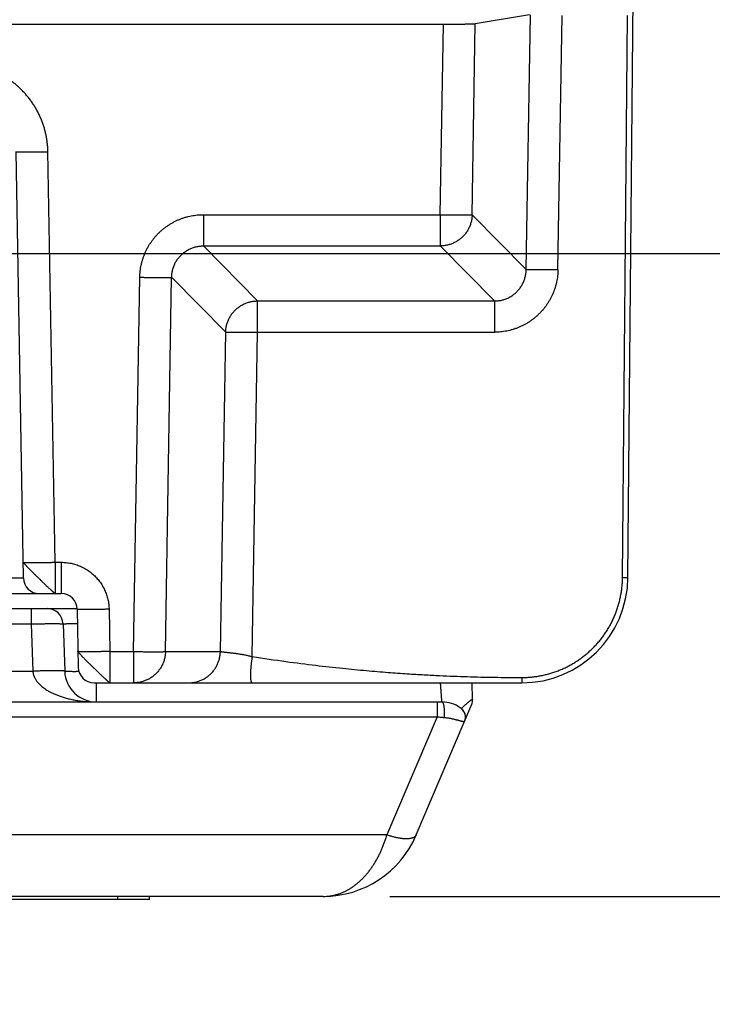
# Model space of a CAD drawing. Header units: inches. Extents: x 0 to 34, y 0 to 22.
# Tile 8 of 80: x 18.004 to 18.656, y 3.278 to 4.205. Entities that reach past the tile are written whole.
import ezdxf

# ---------------------------------------------------------------- set-up
doc = ezdxf.new("R2010")
doc.units = ezdxf.units.IN
doc.header["$LTSCALE"] = 1.87
doc.header["$MEASUREMENT"] = 0
doc.layers.get('0').update_dxf_attribs({"linetype": 'CONTINUOUS'})
doc.layers.add('DIMENSIONS', color=7, linetype='CONTINUOUS')
doc.styles.get("Standard").update_dxf_attribs({"font": 'txt', "width": 0.8})
doc.dimstyles.new('DIMSTYLE_1', dxfattribs={"dimtxt": 0.125, "dimasz": 0.18, "dimexe": 0.18, "dimexo": 0.0625, "dimgap": 0.09, "dimtad": 0, "dimtih": 1, "dimtoh": 1, "dimdec": 3, "dimzin": 4, "dimdsep": 46, "dimtxsty": 'STANDARD', "dimblk": '_FILLED', "dimblk1": '_FILLED', "dimblk2": '_FILLED', "dimcen": 0.09, "dimadec": 0, "dimazin": 0, "dimtp": 0.01, "dimtm": 0.01, "dimtfac": 1, "dimtdec": 3, "dimtofl": 0, "dimtmove": 0, "dimatfit": 3, "dimldrblk": '_FILLED', "dimfxl": 1, "dimtolj": 1, "dimtzin": 4, "dimarcsym": 0})

# ---------------------------------------------------------------- blocks, each defined once
blk = doc.blocks.new('*D16')
at = {"layer": 'DIMENSIONS', "color": 2, "linetype": 'CONTINUOUS'}
blk.add_line((17.04939, 3.9847), (19.28379, 3.9847), dxfattribs=at)
at = {"layer": 'DIMENSIONS', "color": 2, "linetype": 'CONTINUOUS', "width": 0.8}
for s, p in [('[', (19.87129, 3.9222)), (']', (20.47129, 3.9222)), ('.605', (19.34629, 3.9222)), ('15.37', (19.97129, 3.9222))]:
    blk.add_text(s, height=0.125, dxfattribs=at).set_placement(p)
blk = doc.blocks.new('_FILLED')
at = {"color": 0, "linetype": 'BYBLOCK'}
blk.add_solid([(0, 0), (-1, 0.1736), (-1, -0.1736)], dxfattribs=at)
blk = doc.blocks.new('*D18')
at = {"layer": 'DIMENSIONS', "color": 2, "linetype": 'CONTINUOUS'}
blk.add_line((18.35273, 3.3797), (19.28379, 3.3797), dxfattribs=at)
at = {"layer": 'DIMENSIONS', "color": 2, "linetype": 'CONTINUOUS', "width": 0.8}
for s, p in [('[', (19.87129, 3.3172)), (']', (20.07129, 3.3172)), ('.000', (19.34629, 3.3172)), ('0', (19.97129, 3.3172))]:
    blk.add_text(s, height=0.125, dxfattribs=at).set_placement(p)

msp = doc.modelspace()

# ---------------------------------------------------------------- linework, layer by layer
at = {"color": 7, "linetype": 'CONTINUOUS'}
for p, q in [((18.57692, 3.67982), (18.59635, 5.90618)), ((18.48419, 4.20943), (18.43325, 4.20097)), ((18.48111, 3.96962), (18.48508, 4.20958)), ((18.51107, 3.96962), (18.51502, 4.20873)), ((18.57181, 3.67978), (18.57642, 4.20873)), ((15.32028, 4.20073), (18.40329, 4.20073)), ((18.40033, 4.02134), (18.40329, 4.20073)), ((18.43028, 4.02134), (18.43325, 4.20097)), ((18.00807, 3.67943), (18.00106, 4.08064)), ((18.0378, 3.69417), (18.03106, 4.08064)), ((18.1774, 4.02134), (18.40033, 4.02134)), ((18.1774, 4.02134), (18.1774, 3.99191)), ((18.40033, 4.02134), (18.40033, 3.99191)), ((18.43028, 4.02134), (18.48111, 3.96962)), ((18.1774, 3.99191), (18.40033, 3.99191)), ((18.22829, 3.94013), (18.1774, 3.99191)), ((18.40033, 3.99191), (18.45121, 3.94013)), ((18.11172, 3.61017), (18.11754, 3.96242)), ((18.14167, 3.61017), (18.1475, 3.96242)), ((18.19833, 3.91069), (18.1475, 3.96242)), ((18.22829, 3.94013), (18.45121, 3.94013)), ((18.22829, 3.91069), (18.22829, 3.94013)), ((18.45121, 3.94013), (18.45121, 3.91069)), ((18.19336, 3.61017), (18.19833, 3.91069)), ((18.22324, 3.60543), (18.22829, 3.91069)), ((18.22829, 3.91069), (18.45121, 3.91069)), ((18.0378, 3.69417), (18.04358, 3.69417)), ((18.0378, 3.69417), (18.0378, 3.6647)), ((18.04358, 3.69417), (18.04358, 3.6647)), ((16.74763, 3.67943), (18.00807, 3.67943)), ((17.68769, 3.6647), (18.04358, 3.6647)), ((15.66504, 3.6507), (18.05854, 3.6507)), ((18.01531, 3.6507), (18.01531, 3.63622)), ((18.05858, 3.64996), (18.05953, 3.59543)), ((18.08858, 3.64996), (18.08927, 3.61017)), ((15.70827, 3.63622), (18.01531, 3.63622)), ((18.01531, 3.63622), (18.01687, 3.59165)), ((18.04529, 3.63622), (18.04685, 3.59164)), ((18.08927, 3.61017), (18.11172, 3.61017)), ((18.08927, 3.61017), (18.08927, 3.5807)), ((18.11172, 3.61017), (18.11172, 3.5807)), ((18.14167, 3.61017), (18.19336, 3.61017)), ((15.70671, 3.59164), (18.01687, 3.59165)), ((18.07453, 3.5807), (18.47693, 3.5807)), ((18.07683, 3.5627), (18.07683, 3.5807)), ((18.43071, 3.56491), (18.43016, 3.5807)), ((15.32176, 3.5627), (18.40182, 3.5627)), ((18.37768, 3.43758), (18.42992, 3.56065)), ((18.39727, 3.5627), (18.39727, 3.54879)), ((18.41912, 3.5572), (18.4191, 3.55722)), ((18.4193, 3.55707), (18.41911, 3.55721)), ((18.41956, 3.55689), (18.4193, 3.55707)), ((18.41948, 3.55695), (18.41974, 3.55676)), ((15.32631, 3.54879), (18.39727, 3.54879)), ((18.39727, 3.54879), (18.35006, 3.43758)), ((18.29023, 3.3797), (15.43335, 3.3797)), ((18.12679, 3.3767), (16.87679, 3.3767)), ((18.09679, 3.3767), (18.09679, 3.3797)), ((18.12679, 3.3767), (18.12679, 3.3797))]:
    msp.add_line(p, q, dxfattribs=at)
msp.add_lwpolyline([(18.42393, 3.54914), (18.42389, 3.54959), (18.42379, 3.55033), (18.42364, 3.55106), (18.42342, 3.55178), (18.42316, 3.55248), (18.42285, 3.55314), (18.4225, 3.55377), (18.42212, 3.55436), (18.42171, 3.55491), (18.42127, 3.5554), (18.42083, 3.55585), (18.42039, 3.55625), (18.42001, 3.55655)], dxfattribs=at)
for centre, radius, start, end in [((18.02306, 3.6797), 0.015, 181, 270), ((18.47693, 3.6807), 0.1, 270, 359.5), ((18.04358, 3.6497), 0.015, 1, 90), ((18.0303, 3.6357), 0.015, 2, 90), ((18.07683, 3.5927), 0.03, 182.01504, 270), ((18.07453, 3.5957), 0.015, 180.99997, 269.99845), ((18.40182, 3.53269), 0.03, 54.83426, 90.00002), ((18.42072, 3.56456), 0.01, 337.0002, 2.00018), ((18.40182, 3.53269), 0.03, 52.68308, 54.81775), ((18.41394, 3.5486), 0.01, 337, 52.68308), ((18.29023, 3.4747), 0.095, 270, 337.00744)]:
    msp.add_arc(centre, radius, start, end, dxfattribs=at)
for points, knots in [([(18.40329, 4.20073), (18.40388, 4.20073), (18.40504, 4.20073), (18.40678, 4.20073), (18.40852, 4.20073), (18.41023, 4.20073), (18.41192, 4.20074), (18.41358, 4.20074), (18.4152, 4.20075), (18.41679, 4.20075), (18.41833, 4.20076), (18.41981, 4.20077), (18.42125, 4.20078), (18.42262, 4.20079), (18.42392, 4.2008), (18.42515, 4.20081), (18.42631, 4.20082), (18.42739, 4.20083), (18.42839, 4.20084), (18.4293, 4.20086), (18.43013, 4.20087), (18.43086, 4.20088), (18.4315, 4.2009), (18.43204, 4.20091), (18.43248, 4.20093), (18.43283, 4.20094), (18.43307, 4.20095), (18.4332, 4.20097), (18.43325, 4.20097)], [0, 0, 0, 0, 0.058423, 0.116708, 0.174556, 0.231763, 0.288255, 0.343749, 0.398005, 0.450969, 0.502404, 0.55206, 0.599873, 0.64567, 0.689217, 0.730416, 0.769168, 0.805272, 0.838606, 0.869124, 0.896672, 0.921134, 0.942487, 0.96063, 0.975479, 0.987019, 0.995204, 1, 1, 1, 1]), ([(18.03106, 4.08064), (18.03104, 4.08187), (18.03094, 4.08435), (18.03063, 4.08806), (18.03015, 4.09176), (18.02951, 4.09543), (18.02871, 4.09907), (18.02774, 4.10268), (18.02662, 4.10623), (18.02534, 4.10974), (18.02391, 4.11318), (18.02232, 4.11656), (18.02059, 4.11987), (18.01871, 4.12309), (18.01669, 4.12622), (18.01453, 4.12927), (18.01224, 4.13221), (18.00982, 4.13505), (18.00728, 4.13778), (18.00462, 4.1404), (18.00185, 4.14289), (17.99897, 4.14526), (17.99598, 4.1475), (17.9929, 4.1496), (17.98973, 4.15156), (17.98648, 4.15339), (17.98314, 4.15506), (17.97974, 4.15659), (17.97627, 4.15796), (17.97274, 4.15918), (17.96917, 4.16024), (17.96555, 4.16114), (17.96189, 4.16188), (17.95821, 4.16246), (17.9545, 4.16287), (17.95079, 4.16312), (17.94831, 4.16317), (17.94707, 4.16317)], [0, 0, 0, 0, 0.028438, 0.056959, 0.085532, 0.114127, 0.142713, 0.171283, 0.199855, 0.228445, 0.257046, 0.285642, 0.314226, 0.342804, 0.371381, 0.399961, 0.428542, 0.457124, 0.485705, 0.514286, 0.542865, 0.571446, 0.600029, 0.62861, 0.657188, 0.685763, 0.714344, 0.742937, 0.771538, 0.800127, 0.828697, 0.857264, 0.885848, 0.914444, 0.943021, 0.97155, 1, 1, 1, 1]), ([(18.00106, 4.08064), (18.00106, 4.08062), (18.00116, 4.0806), (18.00129, 4.08057), (18.00156, 4.08055), (18.0019, 4.08053), (18.00236, 4.08051), (18.0029, 4.08049), (18.00355, 4.08047), (18.00429, 4.08046), (18.00511, 4.08045), (18.00603, 4.08044), (18.00703, 4.08043), (18.00811, 4.08042), (18.00927, 4.08042), (18.0105, 4.08042), (18.0118, 4.08042), (18.01317, 4.08043), (18.0146, 4.08044), (18.01608, 4.08045), (18.01761, 4.08046), (18.01919, 4.08047), (18.02081, 4.08049), (18.02247, 4.08051), (18.02415, 4.08053), (18.02586, 4.08055), (18.02758, 4.08058), (18.02932, 4.08061), (18.03048, 4.08063), (18.03106, 4.08064)], [0, 0, 0, 0, 0.001971, 0.007137, 0.015621, 0.027416, 0.042492, 0.0608, 0.082281, 0.106863, 0.134464, 0.164992, 0.198342, 0.234403, 0.273054, 0.314163, 0.357592, 0.403194, 0.450815, 0.500293, 0.551463, 0.60415, 0.658177, 0.713361, 0.769515, 0.826449, 0.883971, 0.941887, 1, 1, 1, 1]), ([(18.11754, 3.96242), (18.11756, 3.96338), (18.11764, 3.96532), (18.1179, 3.96821), (18.1183, 3.9711), (18.11883, 3.97397), (18.11951, 3.97681), (18.12033, 3.97961), (18.12128, 3.98237), (18.12236, 3.98508), (18.12357, 3.98773), (18.12491, 3.99032), (18.12638, 3.99284), (18.12796, 3.99528), (18.12966, 3.99764), (18.13147, 3.99992), (18.1334, 4.00211), (18.13542, 4.0042), (18.13754, 4.00619), (18.13976, 4.00807), (18.14207, 4.00985), (18.14446, 4.0115), (18.14693, 4.01305), (18.14947, 4.01447), (18.15208, 4.01576), (18.15475, 4.01692), (18.15746, 4.01796), (18.16023, 4.01886), (18.16304, 4.01962), (18.16589, 4.02025), (18.16876, 4.02074), (18.17164, 4.02109), (18.17452, 4.0213), (18.17644, 4.02134), (18.1774, 4.02134)], [0, 0, 0, 0, 0.031128, 0.062352, 0.093646, 0.124986, 0.156345, 0.187698, 0.219029, 0.250341, 0.281641, 0.312937, 0.344233, 0.37552, 0.406788, 0.438043, 0.469301, 0.500563, 0.531818, 0.563064, 0.594304, 0.625549, 0.65681, 0.688087, 0.719342, 0.750555, 0.781779, 0.813056, 0.844363, 0.87566, 0.90691, 0.938075, 0.969117, 1, 1, 1, 1]), ([(18.40033, 4.02134), (18.40089, 4.02133), (18.40201, 4.02132), (18.40369, 4.02129), (18.40536, 4.02127), (18.40701, 4.02125), (18.40864, 4.02123), (18.41024, 4.02121), (18.41182, 4.02119), (18.41335, 4.02118), (18.41485, 4.02117), (18.4163, 4.02116), (18.4177, 4.02115), (18.41904, 4.02115), (18.42033, 4.02115), (18.42155, 4.02115), (18.42271, 4.02115), (18.42379, 4.02115), (18.4248, 4.02116), (18.42573, 4.02117), (18.42659, 4.02118), (18.42736, 4.02119), (18.42804, 4.02121), (18.42864, 4.02123), (18.42914, 4.02124), (18.42956, 4.02127), (18.42988, 4.02129), (18.43011, 4.02131), (18.43024, 4.02133), (18.43028, 4.02134)], [0, 0, 0, 0, 0.056269, 0.112358, 0.168092, 0.223294, 0.277789, 0.331406, 0.383975, 0.435329, 0.485308, 0.533752, 0.580508, 0.62543, 0.668375, 0.709207, 0.747798, 0.784026, 0.817776, 0.848943, 0.877427, 0.903139, 0.926, 0.945936, 0.962887, 0.9768, 0.987637, 0.99537, 1, 1, 1, 1]), ([(18.43028, 4.02134), (18.43027, 4.02077), (18.43021, 4.01963), (18.43003, 4.01792), (18.42975, 4.01622), (18.42937, 4.01454), (18.4289, 4.01288), (18.42833, 4.01126), (18.42767, 4.00966), (18.42692, 4.00811), (18.42609, 4.00661), (18.42516, 4.00515), (18.42416, 4.00375), (18.42308, 4.00241), (18.42192, 4.00113), (18.42069, 3.99992), (18.41939, 3.99879), (18.41803, 3.99773), (18.41661, 3.99675), (18.41514, 3.99585), (18.41362, 3.99504), (18.41206, 3.99431), (18.41045, 3.99368), (18.40882, 3.99314), (18.40715, 3.9927), (18.40547, 3.99235), (18.40376, 3.9921), (18.40205, 3.99195), (18.4009, 3.99191), (18.40033, 3.99191)], [0, 0, 0, 0, 0.036943, 0.073899, 0.110884, 0.147905, 0.18495, 0.221994, 0.259036, 0.296082, 0.333133, 0.37019, 0.40725, 0.44431, 0.481371, 0.518432, 0.555493, 0.592554, 0.629613, 0.66667, 0.703724, 0.740775, 0.777821, 0.814864, 0.851902, 0.888935, 0.925962, 0.962984, 1, 1, 1, 1]), ([(18.1475, 3.96242), (18.14751, 3.963), (18.14755, 3.96416), (18.14773, 3.9659), (18.148, 3.96761), (18.14837, 3.96931), (18.14884, 3.97098), (18.1494, 3.97262), (18.15006, 3.97422), (18.1508, 3.97578), (18.15164, 3.97729), (18.15256, 3.97875), (18.15356, 3.98015), (18.15464, 3.98149), (18.15579, 3.98276), (18.15701, 3.98397), (18.15831, 3.9851), (18.15966, 3.98616), (18.16108, 3.98713), (18.16255, 3.98803), (18.16406, 3.98883), (18.16563, 3.98955), (18.16723, 3.99018), (18.16887, 3.99071), (18.17054, 3.99115), (18.17223, 3.99149), (18.17394, 3.99173), (18.17567, 3.99188), (18.17682, 3.99191), (18.1774, 3.99191)], [0, 0, 0, 0, 0.037436, 0.074813, 0.112133, 0.149397, 0.186606, 0.223762, 0.260867, 0.297923, 0.334934, 0.371905, 0.408838, 0.445741, 0.482619, 0.51948, 0.556329, 0.593174, 0.630021, 0.666877, 0.703749, 0.740643, 0.777567, 0.814526, 0.851526, 0.888569, 0.92566, 0.962803, 1, 1, 1, 1]), ([(18.45121, 3.94013), (18.45179, 3.94012), (18.45294, 3.94015), (18.45467, 3.9403), (18.45638, 3.94054), (18.45807, 3.94088), (18.45974, 3.94132), (18.46138, 3.94186), (18.46298, 3.94248), (18.46455, 3.9432), (18.46607, 3.94401), (18.46753, 3.9449), (18.46895, 3.94587), (18.4703, 3.94693), (18.47159, 3.94806), (18.47282, 3.94927), (18.47397, 3.95054), (18.47505, 3.95188), (18.47605, 3.95328), (18.47697, 3.95474), (18.47781, 3.95625), (18.47855, 3.95781), (18.47921, 3.95941), (18.47977, 3.96105), (18.48024, 3.96272), (18.48061, 3.96442), (18.48088, 3.96614), (18.48106, 3.96787), (18.48111, 3.96903), (18.48111, 3.96962)], [0, 0, 0, 0, 0.037177, 0.074305, 0.111387, 0.148425, 0.185423, 0.222384, 0.259311, 0.296206, 0.333074, 0.369923, 0.40676, 0.443595, 0.480436, 0.51729, 0.554164, 0.591064, 0.627996, 0.664967, 0.701981, 0.739045, 0.77616, 0.813328, 0.85055, 0.887827, 0.925161, 0.962551, 1, 1, 1, 1]), ([(18.51107, 3.96962), (18.51105, 3.96864), (18.51097, 3.9667), (18.51071, 3.96379), (18.51031, 3.9609), (18.50977, 3.95804), (18.50909, 3.9552), (18.50828, 3.9524), (18.50733, 3.94965), (18.50625, 3.94694), (18.50504, 3.9443), (18.5037, 3.94171), (18.50224, 3.9392), (18.50065, 3.93676), (18.49896, 3.93439), (18.49715, 3.93212), (18.49523, 3.92994), (18.49321, 3.92785), (18.49109, 3.92586), (18.48887, 3.92398), (18.48657, 3.92221), (18.48418, 3.92055), (18.48172, 3.91901), (18.47918, 3.91759), (18.47658, 3.9163), (18.47391, 3.91513), (18.4712, 3.91409), (18.46843, 3.91319), (18.46563, 3.91242), (18.46279, 3.91179), (18.45992, 3.9113), (18.45703, 3.91095), (18.45412, 3.91074), (18.45218, 3.91069), (18.45121, 3.91069)], [0, 0, 0, 0, 0.031319, 0.062662, 0.094004, 0.125326, 0.156633, 0.187932, 0.219217, 0.250491, 0.281754, 0.313006, 0.344249, 0.375484, 0.40671, 0.43793, 0.469144, 0.500354, 0.53156, 0.562765, 0.593968, 0.625171, 0.656376, 0.687584, 0.718796, 0.750013, 0.781236, 0.812466, 0.843706, 0.874951, 0.906208, 0.937481, 0.968753, 1, 1, 1, 1]), ([(18.48111, 3.96962), (18.48116, 3.96963), (18.48128, 3.96965), (18.48151, 3.96967), (18.48183, 3.96969), (18.48225, 3.96972), (18.48276, 3.96973), (18.48335, 3.96975), (18.48404, 3.96977), (18.48481, 3.96978), (18.48566, 3.96979), (18.48659, 3.9698), (18.4876, 3.96981), (18.48869, 3.96981), (18.48984, 3.96981), (18.49106, 3.96981), (18.49235, 3.96981), (18.49369, 3.96981), (18.49509, 3.9698), (18.49654, 3.96979), (18.49804, 3.96978), (18.49958, 3.96977), (18.50115, 3.96975), (18.50275, 3.96973), (18.50439, 3.96971), (18.50604, 3.96969), (18.50771, 3.96967), (18.50938, 3.96964), (18.51051, 3.96963), (18.51107, 3.96962)], [0, 0, 0, 0, 0.00463, 0.012363, 0.0232, 0.037113, 0.054064, 0.074, 0.096861, 0.122573, 0.151057, 0.182224, 0.215974, 0.252202, 0.290793, 0.331625, 0.37457, 0.419492, 0.466248, 0.514692, 0.564671, 0.616025, 0.668594, 0.722211, 0.776706, 0.831908, 0.887642, 0.943731, 1, 1, 1, 1]), ([(18.11754, 3.96242), (18.11811, 3.96241), (18.11923, 3.96239), (18.12091, 3.96237), (18.12257, 3.96234), (18.12423, 3.96232), (18.12586, 3.9623), (18.12746, 3.96228), (18.12904, 3.96227), (18.13057, 3.96225), (18.13207, 3.96224), (18.13352, 3.96223), (18.13492, 3.96223), (18.13626, 3.96222), (18.13755, 3.96222), (18.13877, 3.96222), (18.13992, 3.96222), (18.14101, 3.96223), (18.14202, 3.96223), (18.14295, 3.96224), (18.1438, 3.96225), (18.14457, 3.96227), (18.14526, 3.96228), (18.14585, 3.9623), (18.14636, 3.96232), (18.14678, 3.96234), (18.1471, 3.96236), (18.14733, 3.96239), (18.14745, 3.9624), (18.1475, 3.96242)], [0, 0, 0, 0, 0.056269, 0.112358, 0.168092, 0.223294, 0.277789, 0.331406, 0.383975, 0.435329, 0.485308, 0.533752, 0.580508, 0.62543, 0.668375, 0.709207, 0.747798, 0.784026, 0.817776, 0.848943, 0.877427, 0.903139, 0.926, 0.945936, 0.962887, 0.9768, 0.987637, 0.99537, 1, 1, 1, 1]), ([(18.19833, 3.91069), (18.19834, 3.91126), (18.1984, 3.91241), (18.19858, 3.91412), (18.19886, 3.91582), (18.19924, 3.9175), (18.19971, 3.91916), (18.20028, 3.92078), (18.20094, 3.92237), (18.20169, 3.92393), (18.20253, 3.92543), (18.20345, 3.92689), (18.20446, 3.92829), (18.20554, 3.92963), (18.2067, 3.93091), (18.20793, 3.93211), (18.20922, 3.93325), (18.21058, 3.93431), (18.212, 3.93529), (18.21347, 3.93619), (18.21499, 3.937), (18.21656, 3.93772), (18.21816, 3.93835), (18.2198, 3.93889), (18.22146, 3.93934), (18.22315, 3.93968), (18.22485, 3.93993), (18.22657, 3.94009), (18.22771, 3.94012), (18.22829, 3.94013)], [0, 0, 0, 0, 0.037009, 0.074023, 0.111043, 0.148069, 0.185099, 0.222134, 0.259174, 0.296217, 0.333264, 0.370313, 0.407365, 0.444418, 0.481473, 0.518527, 0.555582, 0.592635, 0.629687, 0.666736, 0.703783, 0.740826, 0.777866, 0.814901, 0.851931, 0.888957, 0.925977, 0.962991, 1, 1, 1, 1]), ([(18.19833, 3.91069), (18.19838, 3.9107), (18.1985, 3.91072), (18.19873, 3.91075), (18.19905, 3.91077), (18.19947, 3.91079), (18.19997, 3.91081), (18.20057, 3.91083), (18.20125, 3.91084), (18.20202, 3.91085), (18.20288, 3.91087), (18.20381, 3.91087), (18.20482, 3.91088), (18.2059, 3.91089), (18.20706, 3.91089), (18.20828, 3.91089), (18.20957, 3.91089), (18.21091, 3.91088), (18.21231, 3.91087), (18.21376, 3.91086), (18.21526, 3.91085), (18.21679, 3.91084), (18.21837, 3.91082), (18.21997, 3.91081), (18.2216, 3.91079), (18.22326, 3.91077), (18.22492, 3.91074), (18.2266, 3.91072), (18.22772, 3.9107), (18.22829, 3.91069)], [0, 0, 0, 0, 0.004619, 0.012332, 0.023147, 0.037046, 0.05399, 0.07392, 0.096771, 0.122475, 0.150953, 0.182117, 0.215867, 0.252093, 0.290684, 0.331518, 0.374466, 0.419392, 0.466154, 0.514605, 0.56459, 0.615953, 0.668531, 0.722157, 0.776663, 0.831875, 0.88762, 0.943721, 1, 1, 1, 1]), ([(18.00781, 3.69417), (18.00781, 3.69415), (18.00791, 3.69413), (18.00803, 3.69411), (18.0083, 3.69408), (18.00865, 3.69406), (18.0091, 3.69404), (18.00965, 3.69402), (18.01029, 3.69401), (18.01103, 3.69399), (18.01186, 3.69398), (18.01277, 3.69397), (18.01377, 3.69396), (18.01485, 3.69396), (18.01601, 3.69395), (18.01725, 3.69395), (18.01855, 3.69396), (18.01991, 3.69396), (18.02134, 3.69397), (18.02283, 3.69398), (18.02436, 3.69399), (18.02594, 3.69401), (18.02756, 3.69402), (18.02921, 3.69404), (18.0309, 3.69406), (18.0326, 3.69409), (18.03433, 3.69411), (18.03606, 3.69414), (18.03722, 3.69416), (18.0378, 3.69417)], [0, 0, 0, 0, 0.001971, 0.007137, 0.015621, 0.027417, 0.042493, 0.060802, 0.082284, 0.106866, 0.134468, 0.164996, 0.198347, 0.234408, 0.273059, 0.314169, 0.357598, 0.4032, 0.45082, 0.500299, 0.551468, 0.604155, 0.658181, 0.713364, 0.769518, 0.826451, 0.883973, 0.941888, 1, 1, 1, 1]), ([(18.0378, 3.6647), (18.03778, 3.6647), (18.03772, 3.66474), (18.0376, 3.66481), (18.03742, 3.66495), (18.03717, 3.66514), (18.03686, 3.6654), (18.03649, 3.66571), (18.03606, 3.6661), (18.03559, 3.66653), (18.03509, 3.667), (18.03457, 3.66749), (18.03399, 3.66803), (18.03336, 3.6686), (18.03268, 3.66921), (18.03194, 3.66989), (18.03114, 3.67062), (18.0303, 3.67141), (18.0294, 3.67226), (18.02848, 3.67315), (18.02754, 3.67405), (18.02662, 3.67497), (18.02574, 3.67586), (18.02489, 3.67672), (18.02405, 3.67755), (18.0232, 3.67836), (18.02234, 3.67919), (18.02145, 3.68004), (18.02051, 3.68093), (18.01952, 3.68185), (18.01852, 3.6828), (18.01752, 3.68377), (18.01656, 3.68474), (18.01565, 3.68568), (18.0148, 3.68658), (18.01399, 3.68743), (18.01325, 3.68822), (18.01257, 3.68895), (18.01195, 3.68963), (18.01137, 3.69025), (18.01083, 3.69082), (18.01032, 3.69135), (18.00983, 3.69184), (18.00939, 3.6923), (18.00898, 3.69272), (18.00864, 3.6931), (18.00835, 3.69342), (18.00812, 3.69368), (18.00796, 3.69389), (18.00785, 3.69404), (18.00781, 3.69413), (18.00781, 3.69417)], [0, 0, 0, 0, 0.001563, 0.004924, 0.010243, 0.017635, 0.027193, 0.038962, 0.052733, 0.068017, 0.084256, 0.101413, 0.119847, 0.139963, 0.161902, 0.185653, 0.211308, 0.238854, 0.268247, 0.29906, 0.330355, 0.361133, 0.391006, 0.419821, 0.447673, 0.475236, 0.503309, 0.532574, 0.56322, 0.59532, 0.628533, 0.66188, 0.694421, 0.725632, 0.755206, 0.782933, 0.808685, 0.832394, 0.854235, 0.874374, 0.892973, 0.910291, 0.926584, 0.941935, 0.955967, 0.968242, 0.978481, 0.986701, 0.992964, 0.997346, 1, 1, 1, 1]), ([(18.04358, 3.69417), (18.04435, 3.69417), (18.04589, 3.69413), (18.04821, 3.69395), (18.05052, 3.69365), (18.05281, 3.69323), (18.05508, 3.6927), (18.05732, 3.69204), (18.05952, 3.69128), (18.06168, 3.69039), (18.06379, 3.6894), (18.06585, 3.6883), (18.06784, 3.6871), (18.06977, 3.68579), (18.07163, 3.68438), (18.07342, 3.68288), (18.07512, 3.68129), (18.07675, 3.67962), (18.07828, 3.67786), (18.07972, 3.67603), (18.08106, 3.67412), (18.0823, 3.67214), (18.08344, 3.67011), (18.08447, 3.66802), (18.08539, 3.66588), (18.0862, 3.66369), (18.08689, 3.66146), (18.08747, 3.65921), (18.08793, 3.65692), (18.08827, 3.65461), (18.08849, 3.65229), (18.08856, 3.65073), (18.08858, 3.64996)], [0, 0, 0, 0, 0.033033, 0.066239, 0.099558, 0.132933, 0.166304, 0.199651, 0.232978, 0.266301, 0.299647, 0.333017, 0.366372, 0.399698, 0.433032, 0.466402, 0.499774, 0.533114, 0.566442, 0.599787, 0.633142, 0.66649, 0.699828, 0.733164, 0.766503, 0.799846, 0.833192, 0.866536, 0.899879, 0.933232, 0.966603, 1, 1, 1, 1]), ([(18.47693, 3.58572), (18.4783, 3.58572), (18.48104, 3.58578), (18.48515, 3.58605), (18.48924, 3.5865), (18.49331, 3.58712), (18.49735, 3.58792), (18.50135, 3.58889), (18.50531, 3.59004), (18.50921, 3.59135), (18.51305, 3.59284), (18.51683, 3.59449), (18.52052, 3.5963), (18.52414, 3.59827), (18.52767, 3.60039), (18.5311, 3.60267), (18.53443, 3.60509), (18.53765, 3.60766), (18.54076, 3.61036), (18.54374, 3.6132), (18.54661, 3.61616), (18.54934, 3.61924), (18.55193, 3.62244), (18.55438, 3.62575), (18.55669, 3.62916), (18.55885, 3.63267), (18.56085, 3.63627), (18.56269, 3.63995), (18.56438, 3.64371), (18.56589, 3.64754), (18.56724, 3.65143), (18.56843, 3.65538), (18.56943, 3.65937), (18.57027, 3.6634), (18.57093, 3.66747), (18.57141, 3.67156), (18.57171, 3.67566), (18.57179, 3.67841), (18.57181, 3.67978)], [0, 0, 0, 0, 0.027744, 0.055512, 0.083289, 0.111065, 0.138842, 0.16662, 0.194398, 0.222176, 0.249954, 0.277732, 0.305511, 0.333289, 0.361068, 0.388847, 0.416626, 0.444406, 0.472185, 0.499965, 0.527745, 0.555526, 0.583306, 0.611087, 0.638868, 0.666649, 0.694431, 0.722212, 0.749994, 0.777776, 0.805558, 0.83334, 0.861123, 0.888905, 0.916686, 0.944472, 0.972248, 1, 1, 1, 1]), ([(18.57181, 3.67978), (18.57196, 3.67978), (18.57225, 3.67977), (18.57269, 3.67977), (18.57313, 3.67977), (18.57355, 3.67977), (18.57396, 3.67977), (18.57436, 3.67977), (18.57473, 3.67977), (18.57509, 3.67977), (18.57542, 3.67977), (18.57572, 3.67978), (18.57599, 3.67978), (18.57623, 3.67978), (18.57643, 3.67979), (18.5766, 3.67979), (18.57674, 3.6798), (18.57684, 3.6798), (18.57689, 3.67981), (18.57692, 3.67982), (18.57692, 3.67982)], [0, 0, 0, 0, 0.087107, 0.17355, 0.258671, 0.341824, 0.422376, 0.499714, 0.573249, 0.642423, 0.70671, 0.765621, 0.818709, 0.865569, 0.905848, 0.939241, 0.965497, 0.984426, 0.995905, 1, 1, 1, 1]), ([(18.08858, 3.64996), (18.08799, 3.64995), (18.08683, 3.64993), (18.0851, 3.6499), (18.08337, 3.64987), (18.08167, 3.64985), (18.07998, 3.64983), (18.07833, 3.64981), (18.07671, 3.64979), (18.07513, 3.64978), (18.0736, 3.64977), (18.07211, 3.64976), (18.07069, 3.64975), (18.06932, 3.64974), (18.06802, 3.64974), (18.06678, 3.64974), (18.06563, 3.64974), (18.06455, 3.64975), (18.06355, 3.64975), (18.06263, 3.64976), (18.0618, 3.64978), (18.06107, 3.64979), (18.06042, 3.64981), (18.05987, 3.64983), (18.05942, 3.64985), (18.05907, 3.64987), (18.05881, 3.64989), (18.05868, 3.64992), (18.05858, 3.64994), (18.05858, 3.64996)], [0, 0, 0, 0, 0.058113, 0.116028, 0.17355, 0.230484, 0.286638, 0.341822, 0.395848, 0.448536, 0.499705, 0.549184, 0.596805, 0.642407, 0.685836, 0.726945, 0.765596, 0.801657, 0.835008, 0.865535, 0.893136, 0.917718, 0.939199, 0.957508, 0.972583, 0.984379, 0.992863, 0.998029, 1, 1, 1, 1]), ([(18.01531, 3.63622), (18.01589, 3.63623), (18.01705, 3.63625), (18.01879, 3.63628), (18.02051, 3.6363), (18.02222, 3.63633), (18.0239, 3.63635), (18.02556, 3.63637), (18.02718, 3.63638), (18.02876, 3.6364), (18.03029, 3.63641), (18.03177, 3.63642), (18.0332, 3.63643), (18.03457, 3.63643), (18.03587, 3.63644), (18.0371, 3.63644), (18.03826, 3.63643), (18.03934, 3.63643), (18.04034, 3.63642), (18.04125, 3.63641), (18.04208, 3.6364), (18.04281, 3.63638), (18.04345, 3.63637), (18.044, 3.63635), (18.04445, 3.63633), (18.0448, 3.63631), (18.04507, 3.63628), (18.0452, 3.63626), (18.04529, 3.63624), (18.04529, 3.63622)], [0, 0, 0, 0, 0.058148, 0.116096, 0.173646, 0.230605, 0.286781, 0.341982, 0.396024, 0.448723, 0.499901, 0.549386, 0.59701, 0.642613, 0.686041, 0.727146, 0.765787, 0.801835, 0.835167, 0.865672, 0.893247, 0.917802, 0.939256, 0.957539, 0.972594, 0.984375, 0.992852, 0.998019, 1, 1, 1, 1]), ([(18.04529, 3.63622), (18.04529, 3.63624), (18.04539, 3.63626), (18.04552, 3.63628), (18.04578, 3.63631), (18.04613, 3.63633), (18.04658, 3.63635), (18.04713, 3.63637), (18.04777, 3.63638), (18.04851, 3.6364), (18.04934, 3.63641), (18.05025, 3.63642), (18.05125, 3.63643), (18.05233, 3.63643), (18.05349, 3.63644), (18.05472, 3.63644), (18.05603, 3.63643), (18.0574, 3.63643), (18.05833, 3.63642), (18.05882, 3.63642)], [0, 0, 0, 0, 0.00427, 0.015614, 0.034309, 0.060345, 0.093666, 0.134184, 0.181773, 0.236258, 0.297437, 0.365106, 0.439059, 0.519054, 0.604799, 0.69597, 0.792253, 0.89336, 1, 1, 1, 1]), ([(18.08927, 3.61017), (18.08869, 3.61016), (18.08753, 3.61014), (18.08579, 3.61011), (18.08407, 3.61009), (18.08236, 3.61006), (18.08068, 3.61004), (18.07902, 3.61002), (18.0774, 3.61001), (18.07583, 3.60999), (18.07429, 3.60998), (18.07281, 3.60997), (18.07138, 3.60996), (18.07001, 3.60996), (18.06871, 3.60995), (18.06748, 3.60995), (18.06632, 3.60996), (18.06524, 3.60996), (18.06424, 3.60997), (18.06333, 3.60998), (18.0625, 3.60999), (18.06176, 3.61001), (18.06112, 3.61002), (18.06057, 3.61004), (18.06012, 3.61006), (18.05977, 3.61008), (18.0595, 3.61011), (18.05937, 3.61013), (18.05927, 3.61015), (18.05927, 3.61017)], [0, 0, 0, 0, 0.058112, 0.116027, 0.173549, 0.230482, 0.286636, 0.341819, 0.395845, 0.448532, 0.499701, 0.54918, 0.5968, 0.642402, 0.685831, 0.726941, 0.765592, 0.801653, 0.835004, 0.865532, 0.893134, 0.917716, 0.939198, 0.957507, 0.972583, 0.984379, 0.992863, 0.998029, 1, 1, 1, 1]), ([(18.08927, 3.5807), (18.08925, 3.5807), (18.08919, 3.58074), (18.08907, 3.58081), (18.08889, 3.58095), (18.08864, 3.58114), (18.08833, 3.5814), (18.08795, 3.58171), (18.08752, 3.5821), (18.08706, 3.58253), (18.08656, 3.583), (18.08603, 3.58349), (18.08546, 3.58403), (18.08483, 3.5846), (18.08414, 3.58521), (18.0834, 3.58589), (18.08261, 3.58662), (18.08176, 3.58741), (18.08087, 3.58826), (18.07994, 3.58915), (18.079, 3.59005), (18.07809, 3.59097), (18.07721, 3.59186), (18.07635, 3.59272), (18.07551, 3.59355), (18.07467, 3.59436), (18.0738, 3.59519), (18.07291, 3.59604), (18.07197, 3.59693), (18.07099, 3.59785), (18.06999, 3.5988), (18.06899, 3.59977), (18.06803, 3.60074), (18.06712, 3.60168), (18.06626, 3.60258), (18.06546, 3.60343), (18.06472, 3.60422), (18.06404, 3.60495), (18.06341, 3.60563), (18.06283, 3.60625), (18.06229, 3.60682), (18.06178, 3.60735), (18.0613, 3.60784), (18.06085, 3.6083), (18.06045, 3.60872), (18.0601, 3.6091), (18.05982, 3.60942), (18.05959, 3.60968), (18.05942, 3.60989), (18.05932, 3.61004), (18.05927, 3.61013), (18.05927, 3.61017)], [0, 0, 0, 0, 0.001563, 0.004924, 0.010243, 0.017635, 0.027193, 0.038962, 0.052733, 0.068017, 0.084256, 0.101413, 0.119847, 0.139963, 0.161902, 0.185653, 0.211308, 0.238854, 0.268247, 0.29906, 0.330355, 0.361133, 0.391006, 0.419821, 0.447673, 0.475236, 0.503309, 0.532574, 0.56322, 0.59532, 0.628533, 0.66188, 0.694421, 0.725632, 0.755206, 0.782933, 0.808685, 0.832394, 0.854235, 0.874374, 0.892973, 0.910291, 0.926584, 0.941935, 0.955967, 0.968242, 0.978481, 0.986701, 0.992964, 0.997346, 1, 1, 1, 1]), ([(18.11172, 3.61017), (18.11228, 3.61016), (18.1134, 3.61014), (18.11508, 3.61012), (18.11675, 3.6101), (18.1184, 3.61007), (18.12003, 3.61005), (18.12164, 3.61004), (18.12321, 3.61002), (18.12475, 3.61001), (18.12624, 3.61), (18.12769, 3.60999), (18.12909, 3.60998), (18.13044, 3.60998), (18.13172, 3.60997), (18.13294, 3.60997), (18.1341, 3.60998), (18.13518, 3.60998), (18.13619, 3.60999), (18.13713, 3.61), (18.13798, 3.61001), (18.13875, 3.61002), (18.13943, 3.61004), (18.14003, 3.61005), (18.14054, 3.61007), (18.14095, 3.61009), (18.14128, 3.61012), (18.14151, 3.61014), (18.14163, 3.61016), (18.14167, 3.61017)], [0, 0, 0, 0, 0.056269, 0.112358, 0.168092, 0.223294, 0.277789, 0.331406, 0.383975, 0.435329, 0.485308, 0.533752, 0.580508, 0.62543, 0.668375, 0.709207, 0.747798, 0.784026, 0.817776, 0.848943, 0.877427, 0.903139, 0.926, 0.945936, 0.962887, 0.9768, 0.987637, 0.99537, 1, 1, 1, 1]), ([(18.14167, 3.61017), (18.14166, 3.6096), (18.14161, 3.60845), (18.14143, 3.60673), (18.14116, 3.60503), (18.14078, 3.60335), (18.14031, 3.60169), (18.13975, 3.60005), (18.13909, 3.59846), (18.13834, 3.5969), (18.1375, 3.59539), (18.13658, 3.59393), (18.13558, 3.59253), (18.1345, 3.59118), (18.13334, 3.5899), (18.13211, 3.58869), (18.13081, 3.58755), (18.12945, 3.58649), (18.12803, 3.58551), (18.12656, 3.58461), (18.12503, 3.5838), (18.12347, 3.58308), (18.12186, 3.58245), (18.12022, 3.58191), (18.11856, 3.58147), (18.11687, 3.58112), (18.11516, 3.58088), (18.11344, 3.58073), (18.11229, 3.5807), (18.11172, 3.5807)], [0, 0, 0, 0, 0.037, 0.074008, 0.111039, 0.148095, 0.185168, 0.222234, 0.259291, 0.296348, 0.333402, 0.370457, 0.407511, 0.444559, 0.481605, 0.518648, 0.555688, 0.592726, 0.629761, 0.666793, 0.703823, 0.74085, 0.777876, 0.814899, 0.851922, 0.888942, 0.925962, 0.962981, 1, 1, 1, 1]), ([(18.16341, 3.5807), (18.16398, 3.5807), (18.16513, 3.58073), (18.16685, 3.58088), (18.16856, 3.58112), (18.17025, 3.58147), (18.17191, 3.58191), (18.17355, 3.58245), (18.17516, 3.58308), (18.17672, 3.5838), (18.17824, 3.58461), (18.17972, 3.58551), (18.18114, 3.58649), (18.1825, 3.58755), (18.18379, 3.58869), (18.18502, 3.5899), (18.18618, 3.59118), (18.18727, 3.59252), (18.18827, 3.59393), (18.18919, 3.59539), (18.19003, 3.5969), (18.19078, 3.59845), (18.19143, 3.60005), (18.192, 3.60168), (18.19247, 3.60334), (18.19284, 3.60503), (18.19312, 3.60673), (18.1933, 3.60845), (18.19335, 3.6096), (18.19336, 3.61017)], [0, 0, 0, 0, 0.037012, 0.074024, 0.111037, 0.148051, 0.185066, 0.222083, 0.259102, 0.296123, 0.333146, 0.370172, 0.4072, 0.444231, 0.481265, 0.518302, 0.555342, 0.592384, 0.62943, 0.666478, 0.703529, 0.740582, 0.777637, 0.814695, 0.851753, 0.888814, 0.925875, 0.962937, 1, 1, 1, 1]), ([(18.19336, 3.61017), (18.19341, 3.61016), (18.19353, 3.61013), (18.19376, 3.6101), (18.19409, 3.61005), (18.19451, 3.61), (18.19502, 3.60994), (18.19562, 3.60987), (18.19631, 3.6098), (18.19709, 3.60972), (18.19795, 3.60962), (18.19889, 3.60952), (18.19991, 3.60941), (18.20101, 3.60928), (18.20217, 3.60915), (18.2034, 3.60901), (18.2047, 3.60885), (18.20605, 3.60867), (18.20746, 3.60849), (18.20891, 3.60828), (18.21041, 3.60806), (18.21194, 3.60782), (18.2135, 3.60756), (18.21509, 3.60727), (18.21671, 3.60696), (18.21833, 3.60663), (18.21996, 3.60626), (18.2216, 3.60586), (18.22269, 3.60558), (18.22324, 3.60543)], [0, 0, 0, 0, 0.004622, 0.01238, 0.023263, 0.037242, 0.054275, 0.07431, 0.097284, 0.123126, 0.151754, 0.183076, 0.216991, 0.253389, 0.292154, 0.333162, 0.376276, 0.421352, 0.468236, 0.516766, 0.566772, 0.618083, 0.670527, 0.723934, 0.77814, 0.832995, 0.888351, 0.944066, 1, 1, 1, 1]), ([(18.22324, 3.60543), (18.22316, 3.60493), (18.22301, 3.60394), (18.2228, 3.60246), (18.22261, 3.60098), (18.22243, 3.59953), (18.22227, 3.59809), (18.22213, 3.59668), (18.222, 3.5953), (18.22189, 3.59396), (18.2218, 3.59266), (18.22174, 3.59141), (18.22169, 3.59021), (18.22166, 3.58906), (18.22165, 3.58797), (18.22165, 3.58695), (18.22168, 3.58599), (18.22173, 3.5851), (18.2218, 3.58429), (18.22189, 3.58356), (18.22199, 3.5829), (18.22211, 3.58233), (18.22226, 3.58184), (18.22241, 3.58143), (18.22259, 3.58111), (18.22278, 3.58088), (18.223, 3.58073), (18.22316, 3.5807), (18.22324, 3.5807)], [0, 0, 0, 0, 0.05951, 0.118743, 0.177488, 0.235535, 0.292674, 0.348701, 0.403417, 0.456626, 0.50814, 0.557776, 0.605362, 0.650732, 0.693731, 0.734213, 0.772046, 0.807111, 0.839303, 0.868538, 0.894749, 0.917901, 0.937996, 0.955094, 0.969352, 0.981096, 0.990956, 1, 1, 1, 1]), ([(18.22324, 3.60543), (18.23382, 3.60378), (18.25382, 3.60087), (18.28223, 3.59725), (18.30755, 3.59444), (18.33018, 3.59226), (18.35043, 3.59058), (18.36853, 3.58929), (18.38468, 3.5883), (18.39924, 3.58754), (18.41272, 3.58695), (18.42566, 3.5865), (18.43846, 3.58616), (18.45128, 3.58593), (18.46412, 3.58579), (18.47267, 3.58574), (18.47693, 3.58572)], [0, 0, 0, 0, 0.126156, 0.237997, 0.337375, 0.426142, 0.505742, 0.576788, 0.63983, 0.696322, 0.748515, 0.798691, 0.848848, 0.899309, 0.94979, 1, 1, 1, 1]), ([(18.04685, 3.59165), (18.04685, 3.59167), (18.04677, 3.59173), (18.04662, 3.59177), (18.04636, 3.59182), (18.046, 3.59187), (18.04555, 3.59191), (18.045, 3.59195), (18.04436, 3.59198), (18.04362, 3.59201), (18.04279, 3.59203), (18.04188, 3.59205), (18.04088, 3.59207), (18.0398, 3.59208), (18.03864, 3.59208), (18.03741, 3.59208), (18.03611, 3.59208), (18.03474, 3.59207), (18.03332, 3.59205), (18.03183, 3.59203), (18.0303, 3.59201), (18.02872, 3.59198), (18.02711, 3.59194), (18.02545, 3.5919), (18.02377, 3.59186), (18.02207, 3.59181), (18.02034, 3.59176), (18.01861, 3.59171), (18.01745, 3.59167), (18.01687, 3.59165)], [0, 0, 0, 0, 0.002635, 0.008075, 0.016712, 0.028602, 0.043734, 0.062072, 0.083561, 0.108135, 0.135714, 0.166207, 0.199515, 0.235525, 0.274119, 0.315165, 0.358528, 0.40406, 0.451608, 0.501011, 0.552102, 0.60471, 0.658656, 0.713757, 0.769829, 0.826683, 0.884125, 0.941962, 1, 1, 1, 1]), ([(18.01687, 3.59165), (18.01689, 3.59136), (18.01695, 3.59075), (18.01709, 3.58983), (18.01731, 3.58886), (18.01761, 3.58786), (18.01799, 3.58683), (18.01844, 3.58578), (18.01898, 3.58472), (18.01961, 3.58364), (18.02034, 3.58254), (18.0212, 3.58142), (18.02221, 3.58026), (18.02338, 3.57905), (18.02474, 3.57779), (18.0263, 3.57649), (18.02807, 3.57519), (18.03008, 3.57387), (18.03235, 3.57253), (18.03492, 3.5712), (18.03779, 3.56988), (18.04099, 3.56861), (18.04452, 3.56739), (18.04837, 3.56625), (18.05254, 3.56523), (18.057, 3.56435), (18.06172, 3.56363), (18.06664, 3.5631), (18.0717, 3.56277), (18.07511, 3.5627), (18.07683, 3.5627)], [0, 0, 0, 0, 0.012251, 0.025317, 0.039171, 0.053778, 0.069096, 0.085074, 0.101687, 0.11906, 0.137364, 0.156885, 0.178158, 0.201655, 0.227511, 0.255756, 0.286446, 0.319794, 0.356351, 0.396687, 0.440905, 0.48894, 0.540944, 0.597068, 0.657117, 0.72077, 0.787602, 0.856946, 0.927998, 1, 1, 1, 1]), ([(18.06021, 3.59124), (18.05979, 3.59124), (18.05891, 3.59123), (18.05759, 3.59122), (18.05629, 3.59122), (18.05506, 3.59122), (18.0539, 3.59122), (18.05282, 3.59123), (18.05182, 3.59124), (18.05091, 3.59126), (18.05008, 3.59129), (18.04934, 3.59132), (18.0487, 3.59135), (18.04815, 3.59139), (18.0477, 3.59143), (18.04734, 3.59147), (18.04708, 3.59153), (18.04693, 3.59157), (18.04685, 3.59162), (18.04685, 3.59165)], [0, 0, 0, 0, 0.094721, 0.196704, 0.293832, 0.385779, 0.472236, 0.552912, 0.627538, 0.695864, 0.757663, 0.812731, 0.860889, 0.901986, 0.935899, 0.962547, 0.981906, 0.994098, 1, 1, 1, 1]), ([(18.40182, 3.5627), (18.40182, 3.56271), (18.40181, 3.56278), (18.4018, 3.56292), (18.40179, 3.56316), (18.40176, 3.5635), (18.40173, 3.56393), (18.4017, 3.56446), (18.40165, 3.56507), (18.4016, 3.56578), (18.40155, 3.56657), (18.40149, 3.56744), (18.40142, 3.5684), (18.40135, 3.56944), (18.40127, 3.57055), (18.40119, 3.57173), (18.4011, 3.57298), (18.40101, 3.5743), (18.40091, 3.57567), (18.40081, 3.5771), (18.40071, 3.57858), (18.40062, 3.57978), (18.40057, 3.58049), (18.40056, 3.5807)], [0, 0, 0, 0, 0.00269, 0.010758, 0.024178, 0.042912, 0.066903, 0.096078, 0.13034, 0.169562, 0.213598, 0.26231, 0.315563, 0.373203, 0.435033, 0.500831, 0.570375, 0.643451, 0.71984, 0.799315, 0.881636, 0.966545, 1, 1, 1, 1]), ([(18.47693, 3.58572), (18.47693, 3.58558), (18.47693, 3.58528), (18.47693, 3.58485), (18.47693, 3.58442), (18.47693, 3.584), (18.47693, 3.5836), (18.47693, 3.58321), (18.47693, 3.58284), (18.47693, 3.58249), (18.47693, 3.58217), (18.47693, 3.58188), (18.47693, 3.58161), (18.47693, 3.58138), (18.47693, 3.58118), (18.47693, 3.58101), (18.47693, 3.58088), (18.47693, 3.58078), (18.47693, 3.58073), (18.47693, 3.5807), (18.47693, 3.5807)], [0, 0, 0, 0, 0.087641, 0.174498, 0.259924, 0.343283, 0.423955, 0.50134, 0.574861, 0.643971, 0.708157, 0.76694, 0.819883, 0.866591, 0.906718, 0.939964, 0.966083, 0.984879, 0.996213, 1, 1, 1, 1]), ([(18.40182, 3.56269), (18.40188, 3.56269), (18.402, 3.56267), (18.40217, 3.56258), (18.40234, 3.56243), (18.4025, 3.56223), (18.40266, 3.56198), (18.40281, 3.56167), (18.40296, 3.56131), (18.40311, 3.56091), (18.40324, 3.56045), (18.40337, 3.55996), (18.40349, 3.55942), (18.4036, 3.55884), (18.4037, 3.55823), (18.40378, 3.55759), (18.40386, 3.55692), (18.40393, 3.55622), (18.40398, 3.5555), (18.40402, 3.55477), (18.40405, 3.55403), (18.40407, 3.55328), (18.40407, 3.55252), (18.40406, 3.55177), (18.40404, 3.55102), (18.40401, 3.55028), (18.40396, 3.54956), (18.4039, 3.54885), (18.40385, 3.54839), (18.40382, 3.54816)], [0, 0, 0, 0, 0.011382, 0.023889, 0.038367, 0.055333, 0.075065, 0.097687, 0.12323, 0.151654, 0.182879, 0.216783, 0.25322, 0.292019, 0.332989, 0.375922, 0.420596, 0.466775, 0.514214, 0.562658, 0.611846, 0.661512, 0.711387, 0.761201, 0.810682, 0.859564, 0.907581, 0.954477, 1, 1, 1, 1]), ([(18.42, 3.55655), (18.42002, 3.55657), (18.42009, 3.55662), (18.42023, 3.55675), (18.42048, 3.55697), (18.42083, 3.55727), (18.42128, 3.55766), (18.42181, 3.55813), (18.42243, 3.55867), (18.4231, 3.55926), (18.4238, 3.55987), (18.42452, 3.56051), (18.42524, 3.56114), (18.42596, 3.56177), (18.42664, 3.56236), (18.42728, 3.56292), (18.42787, 3.56342), (18.42841, 3.56387), (18.42889, 3.56426), (18.42931, 3.56458), (18.42967, 3.56484), (18.42998, 3.56503), (18.43024, 3.56515), (18.43044, 3.56521), (18.4306, 3.56519), (18.4307, 3.56506), (18.43071, 3.56496), (18.43071, 3.56491)], [0, 0, 0, 0, 0.004534, 0.018367, 0.041751, 0.074776, 0.117301, 0.168631, 0.227408, 0.29149, 0.35862, 0.427462, 0.496667, 0.564642, 0.6296, 0.690279, 0.745889, 0.795761, 0.839635, 0.87747, 0.909274, 0.935111, 0.955017, 0.969309, 0.979332, 0.988493, 1, 1, 1, 1]), ([(18.39727, 3.54879), (18.39783, 3.54873), (18.39894, 3.54861), (18.40059, 3.54845), (18.40222, 3.54829), (18.40329, 3.5482), (18.40382, 3.54816)], [0, 0, 0, 0, 0.255919, 0.508363, 0.756617, 1, 1, 1, 1]), ([(18.40382, 3.54816), (18.40423, 3.54812), (18.40504, 3.54805), (18.40626, 3.5479), (18.40746, 3.54773), (18.40865, 3.54754), (18.40983, 3.54732), (18.41098, 3.54709), (18.41212, 3.54684), (18.41323, 3.54658), (18.41431, 3.54631), (18.41535, 3.54603), (18.41635, 3.54576), (18.41731, 3.54549), (18.41821, 3.54524), (18.41905, 3.54501), (18.41982, 3.5448), (18.42052, 3.54463), (18.42114, 3.54449), (18.42168, 3.5444), (18.42213, 3.54435), (18.42251, 3.54435), (18.42281, 3.5444), (18.42303, 3.54451), (18.42312, 3.54463), (18.42315, 3.54469)], [0, 0, 0, 0, 0.061687, 0.123193, 0.184413, 0.24521, 0.30543, 0.364915, 0.423501, 0.481003, 0.537159, 0.591638, 0.644094, 0.694126, 0.741324, 0.785289, 0.825598, 0.861888, 0.893894, 0.921469, 0.944578, 0.96335, 0.978165, 0.989849, 1, 1, 1, 1]), ([(18.35006, 3.43758), (18.01934, 3.43758), (17.35788, 3.43758), (16.3657, 3.43758), (15.70424, 3.43758), (15.37351, 3.43758)], [0, 0, 0, 0, 0.333333, 0.666667, 1, 1, 1, 1]), ([(18.29023, 3.3797), (18.29125, 3.3797), (18.29328, 3.37976), (18.29632, 3.38008), (18.29934, 3.3806), (18.30233, 3.38132), (18.30528, 3.38224), (18.30819, 3.38336), (18.31104, 3.38466), (18.31384, 3.38615), (18.31657, 3.38781), (18.31923, 3.38964), (18.32181, 3.39162), (18.3243, 3.39375), (18.3267, 3.39602), (18.32901, 3.39842), (18.33123, 3.40094), (18.33335, 3.40358), (18.33538, 3.40631), (18.3373, 3.40914), (18.33912, 3.41205), (18.34084, 3.41504), (18.34245, 3.41809), (18.34397, 3.42121), (18.34539, 3.42439), (18.34671, 3.42763), (18.34793, 3.43091), (18.34906, 3.43424), (18.34975, 3.43647), (18.35007, 3.4376)], [0, 0, 0, 0, 0.03416, 0.068384, 0.102683, 0.137121, 0.171759, 0.206646, 0.241818, 0.277303, 0.313121, 0.349268, 0.385729, 0.422489, 0.459546, 0.496901, 0.534547, 0.572465, 0.61063, 0.648996, 0.687503, 0.726109, 0.764835, 0.803713, 0.842748, 0.881918, 0.921192, 0.960516, 1, 1, 1, 1]), ([(18.37768, 3.43758), (18.3776, 3.43739), (18.37741, 3.43702), (18.37703, 3.43651), (18.37656, 3.43603), (18.37601, 3.4356), (18.37537, 3.43522), (18.37466, 3.43488), (18.37386, 3.43459), (18.37299, 3.43435), (18.37205, 3.43416), (18.37103, 3.43401), (18.36995, 3.43391), (18.36881, 3.43387), (18.36761, 3.43387), (18.36635, 3.43392), (18.36504, 3.43402), (18.36368, 3.43417), (18.36228, 3.43437), (18.36084, 3.43462), (18.35936, 3.43491), (18.35785, 3.43525), (18.35632, 3.43564), (18.35477, 3.43607), (18.3532, 3.43654), (18.35164, 3.43706), (18.35059, 3.43739), (18.35006, 3.43758)], [0, 0, 0, 0, 0.02081, 0.042447, 0.064949, 0.088666, 0.113881, 0.14081, 0.169608, 0.200385, 0.23321, 0.268116, 0.305105, 0.344153, 0.385212, 0.428221, 0.473096, 0.519741, 0.568062, 0.617975, 0.669387, 0.722179, 0.776169, 0.831152, 0.886918, 0.943253, 1, 1, 1, 1])]:
    msp.add_open_spline(points, degree=3, knots=knots, dxfattribs=at)

# ---------------------------------------------------------------- dimensions: what is measured, and where the dimension line sits
at = {"layer": 'DIMENSIONS', "color": 2, "linetype": 'CONTINUOUS'}
for feature_location, offset, origin, picture, middle in [((17.04939, 3.9847), (2.2344, 0), (18.29023, 3.3797), '*D16', (19.95879, 3.9847)), ((18.3527305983, 3.3796951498), (0.9310580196, 0), (18.2902305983, 3.3796951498), '*D18', (19.7587886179, 3.3796951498))]:
    dim = msp.add_ordinate_dim(feature_location=feature_location, offset=offset, dtype=0, origin=origin, dimstyle='DIMSTYLE_1', dxfattribs=at)
    dim.commit()
    dim.dimension.update_dxf_attribs({"geometry": picture, "text_midpoint": middle})

doc.saveas('drawing.dxf')
